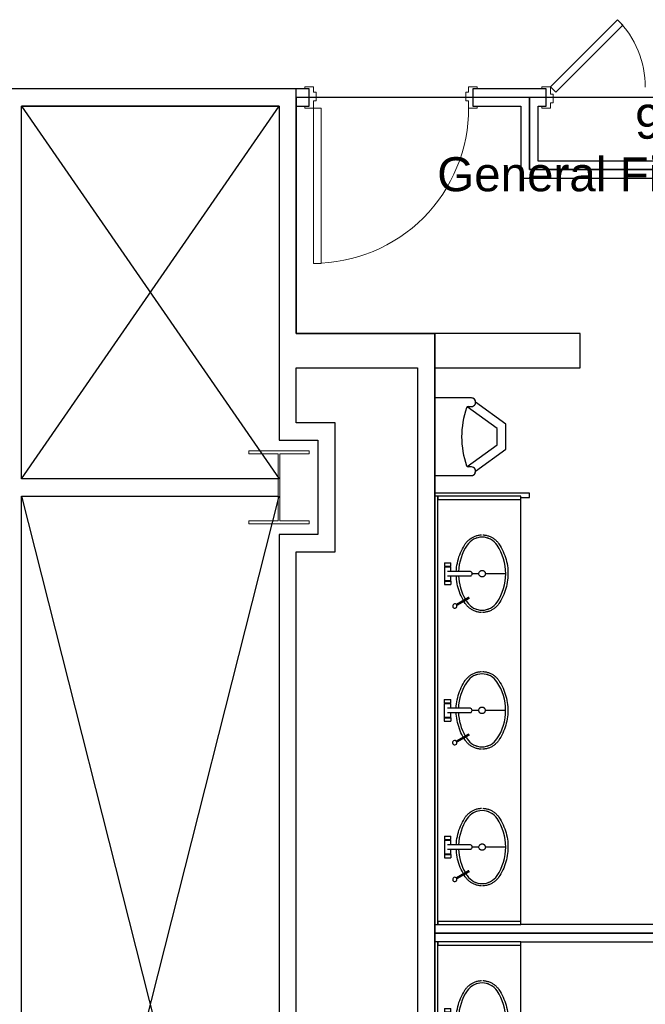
# Model space of a CAD drawing. Header units: inches. Extents: x -1 to 4727, y -3 to 1727.
# Tile 133 of 163: x 3562 to 3707, y 862 to 1091. Entities that reach past the tile are written whole.
import ezdxf

# ---------------------------------------------------------------- set-up
doc = ezdxf.new("R2010")
doc.units = ezdxf.units.IN
doc.header["$LTSCALE"] = 42
doc.header["$MEASUREMENT"] = 0
doc.layers.get('0').update_dxf_attribs({"linetype": 'CONTINUOUS'})
for name, color, linetype in [('A-FLOR-LEVL', 7, 'CONTINUOUS'), ('I-DOOR', 9, 'CONTINUOUS'), ('I-FLOR-TPTN', 8, 'CONTINUOUS'), ('I-WALL', 8, 'CONTINUOUS'), ('P-FIXT', 8, 'CONTINUOUS'), ('Room Names & IDs', 7, 'CONTINUOUS'), ('S-COLS', 7, 'CONTINUOUS'), ('triLabelLayer', 7, 'CONTINUOUS'), ('triMeasuredGrossAreaLayer', 7, 'CONTINUOUS'), ('triSpaceLayer', 7, 'CONTINUOUS')]:
    doc.layers.add(name, color=color, linetype=linetype)
doc.styles.add('PDF Helvetica', font='Helvetica.ttf')
doc.styles.get("Standard").update_dxf_attribs({"font": 'romans.shx'})

# ---------------------------------------------------------------- blocks, each defined once
blk = doc.blocks.new('Urinal - Wall Mounted - 24_ High Mount-398074-FURNITURE PLAN - FLOOR 09 - EAST')
for p, q in [((9, -8.5), (9, 0)), ((-9, 0), (-9, -8.5)), ((-9, 0), (-9, -8.5)), ((9, -8.5), (9, 0)), ((-7, -8.5), (-7, -7.78)), ((-6.94, -7.56), (-1.89, -14.5)), ((1.89, -14.5), (6.94, -7.56)), ((7, -7.78), (7, -8.5)), ((-8, -9.5), (-2.91, -16.5)), ((-8, -9.5), (-2.91, -16.5)), ((2.91, -16.5), (8, -9.5)), ((2.91, -16.5), (8, -9.5)), ((-1.89, -14.5), (1.89, -14.5)), ((-2.91, -16.5), (2.91, -16.5)), ((-2.91, -16.5), (2.91, -16.5))]:
    blk.add_line(p, q)
for centre, radius, start, end in [((0, -26.47), 20.22, 70.5467, 109.4533), ((-8, -8.5), 1, 180, 270), ((-8, -8.5), 1, 180, 0), ((-6.6, -7.78), 0.396, 109.4533, 180), ((6.6, -7.78), 0.396, 0, 70.5467), ((8, -8.5), 1, 180, 0), ((8, -8.5), 1, 270, 0)]:
    blk.add_arc(centre, radius, start, end)
blk = doc.blocks.new('FP_132-FURNITURE PLAN - FLOOR 09 - EAST')
blk.add_line((28.67, -10.86), (27.04, -8.02))
blk = doc.blocks.new('FP_135-FURNITURE PLAN - FLOOR 09 - EAST')
at = {"flags": 128}
for points in [[(34.7, -8.01), (35.19, -8.04), (35.69, -8.09), (36.18, -8.16), (36.67, -8.25), (37.16, -8.36), (37.64, -8.49), (38.12, -8.63), (38.59, -8.8), (39.05, -8.98), (39.51, -9.19), (39.96, -9.41), (40.39, -9.65), (40.82, -9.9), (41.11, -10.09)], [(41.11, -17.91), (40.69, -18.17), (40.26, -18.43), (39.82, -18.66), (39.37, -18.88), (38.92, -19.07), (38.45, -19.25), (37.98, -19.41), (37.5, -19.55), (37.02, -19.68), (36.53, -19.78), (36.04, -19.86), (35.54, -19.93), (35.04, -19.97), (34.55, -20), (34.2, -20)]]:
    blk.add_lwpolyline(points, dxfattribs=at)
blk = doc.blocks.new('FP_136-FURNITURE PLAN - FLOOR 09 - EAST')
at = {"flags": 128}
for points in [[(27.99, -9.66), (28.13, -9.57), (28.57, -9.34), (29.02, -9.12), (29.48, -8.93), (29.95, -8.75), (30.42, -8.59), (30.9, -8.45), (31.38, -8.32), (31.87, -8.22), (32.36, -8.14), (32.85, -8.07), (33.35, -8.03), (33.73, -8.01)], [(27.28, -10.09), (27.7, -9.83), (27.76, -9.79)], [(34.2, -20), (33.7, -19.99), (33.2, -19.96), (32.7, -19.91), (32.21, -19.84), (31.72, -19.75), (31.23, -19.64), (30.75, -19.51), (30.28, -19.37), (29.81, -19.2), (29.34, -19.02), (28.89, -18.81), (28.44, -18.59), (28, -18.35), (27.57, -18.1), (27.28, -17.91)]]:
    blk.add_lwpolyline(points, dxfattribs=at)
blk = doc.blocks.new('FP_137-FURNITURE PLAN - FLOOR 09 - EAST')
at = {"flags": 128}
for points in [[(25.19, -13.87), (25.19, -13.81), (25.21, -13.62), (25.22, -13.44), (25.25, -13.25), (25.28, -13.07), (25.33, -12.88), (25.37, -12.7), (25.43, -12.52), (25.49, -12.35), (25.56, -12.17), (25.64, -12), (25.72, -11.83), (25.81, -11.67), (25.91, -11.51), (26.01, -11.35), (26.12, -11.2), (26.23, -11.05), (26.36, -10.9), (26.48, -10.77), (26.61, -10.63), (26.75, -10.5), (26.89, -10.38), (27.04, -10.27), (27.19, -10.15), (27.28, -10.09)], [(27.28, -17.91), (27.13, -17.8), (26.98, -17.69), (26.83, -17.57), (26.69, -17.44), (26.56, -17.31), (26.43, -17.17), (26.3, -17.03), (26.18, -16.89), (26.07, -16.74), (25.97, -16.58), (25.87, -16.42), (25.77, -16.26), (25.68, -16.1), (25.6, -15.93), (25.53, -15.75), (25.46, -15.58), (25.4, -15.4), (25.35, -15.22), (25.31, -15.04), (25.27, -14.85), (25.24, -14.67), (25.22, -14.48), (25.2, -14.29), (25.19, -14.11)]]:
    blk.add_lwpolyline(points, dxfattribs=at)
blk = doc.blocks.new('FP_142-FURNITURE PLAN - FLOOR 09 - EAST')
at = {"flags": 128}
for points in [[(41.11, -10.09), (41.27, -10.2), (41.42, -10.31), (41.56, -10.43), (41.7, -10.56), (41.84, -10.69), (41.97, -10.83), (42.09, -10.97), (42.21, -11.11), (42.32, -11.26), (42.43, -11.42), (42.53, -11.58), (42.62, -11.74), (42.71, -11.9), (42.79, -12.07), (42.86, -12.25), (42.93, -12.42), (42.99, -12.6), (43.04, -12.78), (43.09, -12.96), (43.13, -13.15), (43.16, -13.33), (43.18, -13.52), (43.2, -13.71), (43.2, -13.89)], [(43.2, -14.13), (43.2, -14.19), (43.19, -14.38), (43.17, -14.56), (43.14, -14.75), (43.11, -14.93), (43.07, -15.12), (43.02, -15.3), (42.97, -15.48), (42.9, -15.65), (42.83, -15.83), (42.76, -16), (42.67, -16.17), (42.58, -16.33), (42.49, -16.49), (42.38, -16.65), (42.28, -16.8), (42.16, -16.95), (42.04, -17.1), (41.91, -17.23), (41.78, -17.37), (41.64, -17.5), (41.5, -17.62), (41.35, -17.73), (41.2, -17.85), (41.11, -17.91)]]:
    blk.add_lwpolyline(points, dxfattribs=at)
blk = doc.blocks.new('FP_147-FURNITURE PLAN - FLOOR 09 - EAST')
blk.add_line((36.7, -5.25), (35.95, -5.25))
blk = doc.blocks.new('FP_148-FURNITURE PLAN - FLOOR 09 - EAST')
blk.add_line((35.95, -6.75), (36.7, -6.75))
blk = doc.blocks.new('FP_151-FURNITURE PLAN - FLOOR 09 - EAST')
blk.add_line((35.82, -5.25), (32.57, -5.25))
blk = doc.blocks.new('FP_152-FURNITURE PLAN - FLOOR 09 - EAST')
for p, q in [((32.57, -6.75), (33.7, -6.75)), ((34.68, -6.75), (35.82, -6.75))]:
    blk.add_line(p, q)
blk = doc.blocks.new('FP_153-FURNITURE PLAN - FLOOR 09 - EAST')
at = {"flags": 128}
blk.add_lwpolyline([(34.7, -11.3), (34.7, -11.22), (34.7, -11.14), (34.7, -11.05), (34.7, -10.96), (34.7, -10.87), (34.7, -10.77), (34.7, -10.68), (34.7, -10.57), (34.7, -10.47), (34.7, -10.37), (34.7, -10.26), (34.7, -10.15), (34.7, -10.04), (34.7, -9.92), (34.7, -9.81), (34.7, -9.69), (34.7, -9.57), (34.7, -9.46), (34.7, -9.34), (34.7, -9.22), (34.7, -9.1), (34.7, -8.98), (34.7, -8.86), (34.7, -8.74), (34.7, -8.62), (34.7, -8.5), (34.7, -8.38), (34.7, -8.27), (34.7, -8.15), (34.7, -8.04), (34.7, -7.92), (34.7, -7.81), (34.7, -7.7), (34.7, -7.6), (34.7, -7.49), (34.7, -7.39), (34.7, -7.29), (34.7, -7.19), (34.7, -7.1), (34.7, -7.01), (34.7, -6.92), (34.7, -6.83), (34.7, -6.75), (34.7, -6.67), (34.7, -6.6), (34.7, -6.53), (34.7, -6.46), (34.7, -6.4), (34.7, -6.34), (34.7, -6.29), (34.7, -6.24), (34.7, -6.2), (34.7, -6.16), (34.7, -6.12), (34.7, -6.09), (34.7, -6.06), (34.7, -6.04), (34.7, -6.02), (34.7, -6.01), (34.7, -6), (34.7, -6)], dxfattribs=at)
blk = doc.blocks.new('FP_154-FURNITURE PLAN - FLOOR 09 - EAST')
at = {"flags": 128}
blk.add_lwpolyline([(33.7, -6), (33.7, -6), (33.7, -6.01), (33.7, -6.02), (33.7, -6.04), (33.7, -6.06), (33.7, -6.09), (33.7, -6.12), (33.7, -6.15), (33.7, -6.19), (33.7, -6.24), (33.7, -6.29), (33.7, -6.34), (33.7, -6.4), (33.7, -6.46), (33.7, -6.52), (33.7, -6.59), (33.7, -6.67), (33.7, -6.74), (33.7, -6.83), (33.7, -6.91), (33.7, -7), (33.7, -7.09), (33.7, -7.18), (33.7, -7.28), (33.7, -7.38), (33.7, -7.48), (33.7, -7.59), (33.7, -7.69), (33.7, -7.8), (33.7, -7.91), (33.7, -8.03), (33.7, -8.14), (33.7, -8.26), (33.7, -8.37), (33.7, -8.49), (33.7, -8.61), (33.7, -8.73), (33.7, -8.85), (33.7, -8.97), (33.7, -9.09), (33.7, -9.21), (33.7, -9.33), (33.7, -9.45), (33.7, -9.56), (33.7, -9.68), (33.7, -9.8), (33.7, -9.91), (33.7, -10.03), (33.7, -10.14), (33.7, -10.25), (33.7, -10.36), (33.7, -10.46), (33.7, -10.57), (33.7, -10.67), (33.7, -10.77), (33.7, -10.86), (33.7, -10.95), (33.7, -11.04), (33.7, -11.13), (33.7, -11.21), (33.7, -11.29), (33.7, -11.3)], dxfattribs=at)
blk = doc.blocks.new('Countertop - Oval Sink - Multiple - 20_ Depth 4 Sink-2046251-FURNITURE PLAN - FLOOR 09 - EAST')
for p, q in [((-31.76, -5.25), (-31.76, -6)), ((-31.01, -5.25), (-31.76, -5.25)), ((-31.76, -6), (-31.76, -6.75)), ((-31.01, -6.75), (-31.76, -6.75)), ((-31.01, -5.25), (-31.01, -6)), ((-30.89, -5.5), (-31.01, -5.5)), ((-31.01, -6), (-31.01, -6.75)), ((-30.89, -6.5), (-31.01, -6.5)), ((-30.89, -6), (-30.89, -5.25)), ((-30.89, -6.75), (-30.89, -6)), ((-27.64, -5.25), (-27.64, -6)), ((-27.64, -5.5), (-27.51, -5.5)), ((-27.64, -6), (-27.64, -6.75)), ((-27.64, -6.5), (-27.51, -6.5)), ((-27.51, -5.25), (-27.51, -6)), ((-27.51, -6), (-27.51, -6.75)), ((-26.76, -5.25), (-26.76, -6)), ((-26.76, -6), (-26.76, -6.75)), ((4.97, -5.25), (4.97, -6)), ((5.72, -5.25), (4.97, -5.25)), ((4.97, -6), (4.97, -6.75)), ((5.72, -6.75), (4.97, -6.75)), ((5.72, -5.25), (5.72, -6)), ((5.84, -5.5), (5.72, -5.5)), ((5.72, -6), (5.72, -6.75)), ((5.84, -6.5), (5.72, -6.5)), ((5.84, -6), (5.84, -5.25)), ((5.84, -6.75), (5.84, -6)), ((9.09, -5.25), (9.09, -6)), ((9.09, -5.5), (9.22, -5.5)), ((9.09, -6), (9.09, -6.75)), ((9.09, -6.5), (9.22, -6.5)), ((9.22, -5.25), (9.22, -6)), ((9.22, -6), (9.22, -6.75)), ((9.97, -5.25), (9.97, -6)), ((9.97, -6), (9.97, -6.75)), ((41.7, -5.25), (41.7, -6)), ((42.45, -5.25), (41.7, -5.25)), ((41.7, -6), (41.7, -6.75)), ((42.45, -6.75), (41.7, -6.75)), ((42.45, -5.25), (42.45, -6)), ((42.57, -5.5), (42.45, -5.5)), ((42.45, -6), (42.45, -6.75)), ((42.57, -6.5), (42.45, -6.5)), ((42.57, -6), (42.57, -5.25)), ((42.57, -6.75), (42.57, -6)), ((45.82, -5.25), (45.82, -6)), ((45.82, -5.5), (45.95, -5.5)), ((45.82, -6), (45.82, -6.75)), ((45.82, -6.5), (45.95, -6.5)), ((45.95, -5.25), (45.95, -6)), ((45.95, -6), (45.95, -6.75)), ((46.7, -5.25), (46.7, -6)), ((46.7, -6), (46.7, -6.75)), ((78.43, -5.25), (78.43, -6)), ((79.18, -5.25), (78.43, -5.25)), ((78.43, -6), (78.43, -6.75)), ((79.18, -6.75), (78.43, -6.75)), ((79.18, -5.25), (79.18, -6)), ((79.3, -5.5), (79.18, -5.5)), ((79.18, -6), (79.18, -6.75)), ((79.3, -6.5), (79.18, -6.5)), ((79.3, -6), (79.3, -5.25)), ((79.3, -6.75), (79.3, -6)), ((82.55, -5.25), (82.55, -6)), ((82.55, -5.5), (82.68, -5.5)), ((82.55, -6), (82.55, -6.75)), ((82.55, -6.5), (82.68, -6.5)), ((82.68, -5.25), (82.68, -6)), ((82.68, -6), (82.68, -6.75)), ((83.43, -5.25), (83.43, -6)), ((83.43, -6), (83.43, -6.75)), ((-29.26, -13.25), (-29.26, -11.67)), ((7.47, -13.25), (7.47, -11.67)), ((44.2, -13.25), (44.2, -11.67)), ((80.93, -13.25), (80.93, -11.67)), ((-29.26, -19.49), (-29.26, -14.75)), ((7.47, -19.49), (7.47, -14.75)), ((44.2, -19.49), (44.2, -14.75)), ((80.93, -19.49), (80.93, -14.75))]:
    blk.add_line(p, q)
for centre, radius, start, end in [((-36.77, -7.67), 0.5, 30, 210), ((-36.77, -7.67), 0.5, 210, 30), ((-29.25, -20.48), 11.97, 92.3378, 119.9222), ((-29.28, -20.48), 11.97, 56.308, 87.6136), ((-0.05, -7.67), 0.5, 30, 210), ((-0.05, -7.67), 0.5, 210, 30), ((7.48, -20.48), 11.97, 92.3378, 119.9222), ((7.45, -20.48), 11.97, 56.308, 87.6136), ((36.68, -7.67), 0.5, 30, 210), ((36.68, -7.67), 0.5, 210, 30), ((44.21, -20.48), 11.97, 92.3378, 119.9222), ((44.18, -20.48), 11.97, 56.308, 87.6136), ((73.41, -7.67), 0.5, 30, 210), ((73.41, -7.67), 0.5, 210, 30), ((80.94, -20.48), 11.97, 92.3378, 119.9222), ((80.91, -20.48), 11.97, 56.308, 87.6136), ((-33.57, -13.99), 4.16, 123.692, 180.1782), ((-33.57, -13.99), 4.16, 140.657, 145.6412), ((-29.25, -20.48), 11.97, 121.1778, 123.692), ((-24.95, -13.99), 4.16, 359.8218, 56.308), ((-24.95, -13.99), 4.16, 34.3588, 39.343), ((3.15, -13.99), 4.16, 123.692, 180.1782), ((3.15, -13.99), 4.16, 140.657, 145.6412), ((7.48, -20.48), 11.97, 121.1778, 123.692), ((11.78, -13.99), 4.16, 359.8218, 56.308), ((11.78, -13.99), 4.16, 34.3588, 39.343), ((39.88, -13.99), 4.16, 123.692, 180.1782), ((39.88, -13.99), 4.16, 140.657, 145.6412), ((44.21, -20.48), 11.97, 121.1778, 123.692), ((48.51, -13.99), 4.16, 359.8218, 56.308), ((48.51, -13.99), 4.16, 34.3588, 39.343), ((76.61, -13.99), 4.16, 123.692, 180.1782), ((76.61, -13.99), 4.16, 140.657, 145.6412), ((80.94, -20.48), 11.97, 121.1778, 123.692), ((85.24, -13.99), 4.16, 359.8218, 56.308), ((85.24, -13.99), 4.16, 34.3588, 39.343), ((-33.57, -13.99), 4.16, 158.2291, 163.2132), ((-24.95, -13.99), 4.16, 16.7868, 21.7709), ((3.15, -13.99), 4.16, 158.2291, 163.2132), ((11.78, -13.99), 4.16, 16.7868, 21.7709), ((39.88, -13.99), 4.16, 158.2291, 163.2132), ((48.51, -13.99), 4.16, 16.7868, 21.7709), ((76.61, -13.99), 4.16, 158.2291, 163.2132), ((85.24, -13.99), 4.16, 16.7868, 21.7709), ((-33.57, -14.01), 4.16, 179.8218, 236.308), ((-33.57, -14.01), 4.16, 196.7868, 201.7709), ((-24.95, -14.01), 4.16, 303.692, 0.1782), ((-24.95, -14.01), 4.16, 338.2291, 343.2132), ((3.15, -14.01), 4.16, 179.8218, 236.308), ((3.15, -14.01), 4.16, 196.7868, 201.7709), ((11.78, -14.01), 4.16, 303.692, 0.1782), ((11.78, -14.01), 4.16, 338.2291, 343.2132), ((39.88, -14.01), 4.16, 179.8218, 236.308), ((39.88, -14.01), 4.16, 196.7868, 201.7709), ((48.51, -14.01), 4.16, 303.692, 0.1782), ((48.51, -14.01), 4.16, 338.2291, 343.2132), ((76.61, -14.01), 4.16, 179.8218, 236.308), ((76.61, -14.01), 4.16, 196.7868, 201.7709), ((85.24, -14.01), 4.16, 303.692, 0.1782), ((85.24, -14.01), 4.16, 338.2291, 343.2132), ((-33.57, -14.01), 4.16, 214.3588, 219.0382), ((-29.25, -7.52), 11.97, 236.308, 269.9186), ((-29.28, -7.52), 11.97, 270.0814, 303.692), ((-24.95, -14.01), 4.16, 320.9618, 325.6412), ((3.15, -14.01), 4.16, 214.3588, 219.0382), ((7.48, -7.52), 11.97, 236.308, 269.9186), ((7.45, -7.52), 11.97, 270.0814, 303.692), ((11.78, -14.01), 4.16, 320.9618, 325.6412), ((39.88, -14.01), 4.16, 214.3588, 219.0382), ((44.21, -7.52), 11.97, 236.308, 269.9186), ((44.18, -7.52), 11.97, 270.0814, 303.692), ((48.51, -14.01), 4.16, 320.9618, 325.6412), ((76.61, -14.01), 4.16, 214.3588, 219.0382), ((80.94, -7.52), 11.97, 236.308, 269.9186), ((80.91, -7.52), 11.97, 270.0814, 303.692), ((85.24, -14.01), 4.16, 320.9618, 325.6412)]:
    blk.add_arc(centre, radius, start, end)
for centre, major_axis, ratio, start_param, end_param in [((-34.9, -10.92), (0.113, 0.065), 0.258819, 1.570796, 4.712389), ((-34.9, -10.92), (0.113, 0.065), 0.258819, 4.712389, 7.853982), ((-29.26, -11.3), (0.5, 0), 0.766044, 3.141593, 4.712389), ((-29.26, -11.3), (-0.5, 0), 0.766044, 1.570796, 3.141593), ((1.83, -10.92), (0.113, 0.065), 0.258819, 1.570796, 4.712389), ((1.83, -10.92), (0.113, 0.065), 0.258819, 4.712389, 7.853982), ((7.47, -11.3), (0.5, 0), 0.766044, 3.141593, 4.712389), ((7.47, -11.3), (-0.5, 0), 0.766044, 1.570796, 3.141593), ((38.56, -10.92), (0.113, 0.065), 0.258819, 1.570796, 4.712389), ((38.56, -10.92), (0.113, 0.065), 0.258819, 4.712389, 7.853982), ((44.2, -11.3), (0.5, 0), 0.766044, 3.141593, 4.712389), ((44.2, -11.3), (-0.5, 0), 0.766044, 1.570796, 3.141593), ((75.29, -10.92), (0.113, 0.065), 0.258819, 1.570796, 4.712389), ((75.29, -10.92), (0.113, 0.065), 0.258819, 4.712389, 7.853982), ((80.93, -11.3), (0.5, 0), 0.766044, 3.141593, 4.712389), ((80.93, -11.3), (-0.5, 0), 0.766044, 1.570796, 3.141593)]:
    blk.add_ellipse(centre, major_axis=major_axis, ratio=ratio, start_param=start_param, end_param=end_param)
for points, knots in [([(-30.01, -14), (-30.01, -13.94), (-30, -13.83), (-29.94, -13.67), (-29.85, -13.53), (-29.73, -13.41), (-29.54, -13.29), (-29.37, -13.25), (-29.26, -13.25)], [-1, -1, -1, -1, -0.857143, -0.714286, -0.571429, -0.428571, -0.285714, 0, 0, 0, 0]), ([(-29.26, -13.25), (-29.15, -13.25), (-28.98, -13.29), (-28.79, -13.41), (-28.67, -13.53), (-28.58, -13.67), (-28.52, -13.83), (-28.51, -13.94), (-28.51, -14)], [-1, -1, -1, -1, -0.714286, -0.571429, -0.428571, -0.285714, -0.142857, 0, 0, 0, 0]), ([(6.72, -14), (6.72, -13.94), (6.73, -13.83), (6.79, -13.67), (6.88, -13.53), (7, -13.41), (7.19, -13.29), (7.35, -13.25), (7.47, -13.25)], [-1, -1, -1, -1, -0.857143, -0.714286, -0.571429, -0.428571, -0.285714, 0, 0, 0, 0]), ([(7.47, -13.25), (7.58, -13.25), (7.75, -13.29), (7.94, -13.41), (8.06, -13.53), (8.15, -13.67), (8.2, -13.83), (8.22, -13.94), (8.22, -14)], [-1, -1, -1, -1, -0.714286, -0.571429, -0.428571, -0.285714, -0.142857, 0, 0, 0, 0]), ([(43.45, -14), (43.45, -13.94), (43.46, -13.83), (43.51, -13.67), (43.6, -13.53), (43.72, -13.41), (43.92, -13.29), (44.08, -13.25), (44.2, -13.25)], [-1, -1, -1, -1, -0.857143, -0.714286, -0.571429, -0.428571, -0.285714, 0, 0, 0, 0]), ([(44.2, -13.25), (44.31, -13.25), (44.48, -13.29), (44.67, -13.41), (44.79, -13.53), (44.88, -13.67), (44.93, -13.83), (44.95, -13.94), (44.95, -14)], [-1, -1, -1, -1, -0.714286, -0.571429, -0.428571, -0.285714, -0.142857, 0, 0, 0, 0]), ([(80.18, -14), (80.18, -13.94), (80.19, -13.83), (80.24, -13.67), (80.33, -13.53), (80.45, -13.41), (80.64, -13.29), (80.81, -13.25), (80.93, -13.25)], [-1, -1, -1, -1, -0.857143, -0.714286, -0.571429, -0.428571, -0.285714, 0, 0, 0, 0]), ([(80.93, -13.25), (81.04, -13.25), (81.21, -13.29), (81.4, -13.41), (81.52, -13.53), (81.61, -13.67), (81.66, -13.83), (81.68, -13.94), (81.68, -14)], [-1, -1, -1, -1, -0.714286, -0.571429, -0.428571, -0.285714, -0.142857, 0, 0, 0, 0]), ([(-29.26, -14.75), (-29.37, -14.75), (-29.54, -14.71), (-29.73, -14.59), (-29.85, -14.47), (-29.94, -14.33), (-30, -14.17), (-30.01, -14.06), (-30.01, -14)], [-1, -1, -1, -1, -0.714286, -0.571429, -0.428571, -0.285714, -0.142857, 0, 0, 0, 0]), ([(-28.51, -14), (-28.51, -14.06), (-28.52, -14.17), (-28.58, -14.33), (-28.67, -14.47), (-28.79, -14.59), (-28.98, -14.71), (-29.15, -14.75), (-29.26, -14.75)], [-1, -1, -1, -1, -0.857143, -0.714286, -0.571429, -0.428571, -0.285714, 0, 0, 0, 0]), ([(7.47, -14.75), (7.35, -14.75), (7.19, -14.71), (7, -14.59), (6.88, -14.47), (6.79, -14.33), (6.73, -14.17), (6.72, -14.06), (6.72, -14)], [-1, -1, -1, -1, -0.714286, -0.571429, -0.428571, -0.285714, -0.142857, 0, 0, 0, 0]), ([(8.22, -14), (8.22, -14.06), (8.2, -14.17), (8.15, -14.33), (8.06, -14.47), (7.94, -14.59), (7.75, -14.71), (7.58, -14.75), (7.47, -14.75)], [-1, -1, -1, -1, -0.857143, -0.714286, -0.571429, -0.428571, -0.285714, 0, 0, 0, 0]), ([(44.2, -14.75), (44.08, -14.75), (43.92, -14.71), (43.72, -14.59), (43.6, -14.47), (43.51, -14.33), (43.46, -14.17), (43.45, -14.06), (43.45, -14)], [-1, -1, -1, -1, -0.714286, -0.571429, -0.428571, -0.285714, -0.142857, 0, 0, 0, 0]), ([(44.95, -14), (44.95, -14.06), (44.93, -14.17), (44.88, -14.33), (44.79, -14.47), (44.67, -14.59), (44.48, -14.71), (44.31, -14.75), (44.2, -14.75)], [-1, -1, -1, -1, -0.857143, -0.714286, -0.571429, -0.428571, -0.285714, 0, 0, 0, 0]), ([(80.93, -14.75), (80.81, -14.75), (80.64, -14.71), (80.45, -14.59), (80.33, -14.47), (80.24, -14.33), (80.19, -14.17), (80.18, -14.06), (80.18, -14)], [-1, -1, -1, -1, -0.714286, -0.571429, -0.428571, -0.285714, -0.142857, 0, 0, 0, 0]), ([(81.68, -14), (81.68, -14.06), (81.66, -14.17), (81.61, -14.33), (81.52, -14.47), (81.4, -14.59), (81.21, -14.71), (81.04, -14.75), (80.93, -14.75)], [-1, -1, -1, -1, -0.857143, -0.714286, -0.571429, -0.428571, -0.285714, 0, 0, 0, 0])]:
    blk.add_open_spline(points, degree=3, knots=knots)
at = {"layer": 'I-FLOR-TPTN'}
for p, q in [((-47.26, -3), (-47.26, -3.75)), ((98.93, -3), (-47.26, -3)), ((-47.26, -3.75), (98.93, -3.75)), ((-46.51, -3.75), (-47.26, -3.75)), ((-47.26, -3.75), (-47.26, -23)), ((-46.51, -23), (-46.51, -3.75)), ((98.18, -3.75), (98.18, -23)), ((98.93, -3.75), (98.18, -3.75)), ((98.93, -3.75), (98.93, -3)), ((98.93, -23), (98.93, -3.75)), ((-47.26, -23), (-46.51, -23)), ((-46.51, -23), (98.18, -23)), ((98.18, -23), (98.93, -23))]:
    blk.add_line(p, q, dxfattribs=at)
for name, p in [('FP_151-FURNITURE PLAN - FLOOR 09 - EAST', (-63.46, 0)), ('FP_152-FURNITURE PLAN - FLOOR 09 - EAST', (-63.46, 0)), ('FP_154-FURNITURE PLAN - FLOOR 09 - EAST', (-63.46, 0)), ('FP_153-FURNITURE PLAN - FLOOR 09 - EAST', (-63.46, 0)), ('FP_147-FURNITURE PLAN - FLOOR 09 - EAST', (-63.46, 0)), ('FP_148-FURNITURE PLAN - FLOOR 09 - EAST', (-63.46, 0)), ('FP_151-FURNITURE PLAN - FLOOR 09 - EAST', (-26.73, 0)), ('FP_152-FURNITURE PLAN - FLOOR 09 - EAST', (-26.73, 0)), ('FP_154-FURNITURE PLAN - FLOOR 09 - EAST', (-26.73, 0)), ('FP_153-FURNITURE PLAN - FLOOR 09 - EAST', (-26.73, 0)), ('FP_147-FURNITURE PLAN - FLOOR 09 - EAST', (-26.73, 0)), ('FP_148-FURNITURE PLAN - FLOOR 09 - EAST', (-26.73, 0)), ('FP_151-FURNITURE PLAN - FLOOR 09 - EAST', (10, 0)), ('FP_152-FURNITURE PLAN - FLOOR 09 - EAST', (10, 0)), ('FP_154-FURNITURE PLAN - FLOOR 09 - EAST', (10, 0)), ('FP_153-FURNITURE PLAN - FLOOR 09 - EAST', (10, 0)), ('FP_147-FURNITURE PLAN - FLOOR 09 - EAST', (10, 0)), ('FP_148-FURNITURE PLAN - FLOOR 09 - EAST', (10, 0)), ('FP_151-FURNITURE PLAN - FLOOR 09 - EAST', (46.73, 0)), ('FP_152-FURNITURE PLAN - FLOOR 09 - EAST', (46.73, 0)), ('FP_154-FURNITURE PLAN - FLOOR 09 - EAST', (46.73, 0)), ('FP_153-FURNITURE PLAN - FLOOR 09 - EAST', (46.73, 0)), ('FP_147-FURNITURE PLAN - FLOOR 09 - EAST', (46.73, 0)), ('FP_148-FURNITURE PLAN - FLOOR 09 - EAST', (46.73, 0)), ('FP_132-FURNITURE PLAN - FLOOR 09 - EAST', (-63.69, -0.13)), ('FP_132-FURNITURE PLAN - FLOOR 09 - EAST', (-63.46, 0)), ('FP_136-FURNITURE PLAN - FLOOR 09 - EAST', (-63.46, 0)), ('FP_135-FURNITURE PLAN - FLOOR 09 - EAST', (-63.46, 0)), ('FP_132-FURNITURE PLAN - FLOOR 09 - EAST', (-26.96, -0.13)), ('FP_132-FURNITURE PLAN - FLOOR 09 - EAST', (-26.73, 0)), ('FP_136-FURNITURE PLAN - FLOOR 09 - EAST', (-26.73, 0)), ('FP_135-FURNITURE PLAN - FLOOR 09 - EAST', (-26.73, 0)), ('FP_132-FURNITURE PLAN - FLOOR 09 - EAST', (9.77, -0.13)), ('FP_132-FURNITURE PLAN - FLOOR 09 - EAST', (10, 0)), ('FP_136-FURNITURE PLAN - FLOOR 09 - EAST', (10, 0)), ('FP_135-FURNITURE PLAN - FLOOR 09 - EAST', (10, 0)), ('FP_132-FURNITURE PLAN - FLOOR 09 - EAST', (46.5, -0.13)), ('FP_132-FURNITURE PLAN - FLOOR 09 - EAST', (46.73, 0)), ('FP_136-FURNITURE PLAN - FLOOR 09 - EAST', (46.73, 0)), ('FP_135-FURNITURE PLAN - FLOOR 09 - EAST', (46.73, 0)), ('FP_137-FURNITURE PLAN - FLOOR 09 - EAST', (-63.46, 0)), ('FP_142-FURNITURE PLAN - FLOOR 09 - EAST', (-63.46, 0)), ('FP_137-FURNITURE PLAN - FLOOR 09 - EAST', (-26.73, 0)), ('FP_142-FURNITURE PLAN - FLOOR 09 - EAST', (-26.73, 0)), ('FP_137-FURNITURE PLAN - FLOOR 09 - EAST', (10, 0)), ('FP_142-FURNITURE PLAN - FLOOR 09 - EAST', (10, 0)), ('FP_137-FURNITURE PLAN - FLOOR 09 - EAST', (46.73, 0)), ('FP_142-FURNITURE PLAN - FLOOR 09 - EAST', (46.73, 0))]:
    blk.add_blockref(name, p)
blk = doc.blocks.new('Countertop - Oval Sink - Multiple - 20_ Depth 3 Sink-2047953-FURNITURE PLAN - FLOOR 09 - EAST')
for p, q in [((-31.76, -5.25), (-31.76, -6)), ((-31.01, -5.25), (-31.76, -5.25)), ((-31.76, -6), (-31.76, -6.75)), ((-31.01, -6.75), (-31.76, -6.75)), ((-31.01, -5.25), (-31.01, -6)), ((-30.89, -5.5), (-31.01, -5.5)), ((-31.01, -6), (-31.01, -6.75)), ((-30.89, -6.5), (-31.01, -6.5)), ((-30.89, -6), (-30.89, -5.25)), ((-30.89, -6.75), (-30.89, -6)), ((-27.64, -5.25), (-27.64, -6)), ((-27.64, -5.5), (-27.51, -5.5)), ((-27.64, -6), (-27.64, -6.75)), ((-27.64, -6.5), (-27.51, -6.5)), ((-27.51, -5.25), (-27.51, -6)), ((-27.51, -6), (-27.51, -6.75)), ((-26.76, -5.25), (-26.76, -6)), ((-26.76, -6), (-26.76, -6.75)), ((-0.03, -5.22), (-0.03, -5.97)), ((0.72, -5.22), (-0.03, -5.22)), ((-0.03, -5.97), (-0.03, -6.72)), ((0.72, -6.72), (-0.03, -6.72)), ((0.72, -5.22), (0.72, -5.97)), ((0.84, -5.47), (0.72, -5.47)), ((0.72, -5.97), (0.72, -6.72)), ((0.84, -6.47), (0.72, -6.47)), ((0.84, -5.97), (0.84, -5.22)), ((0.84, -6.72), (0.84, -5.97)), ((4.09, -5.22), (4.09, -5.97)), ((4.09, -5.47), (4.22, -5.47)), ((4.09, -5.97), (4.09, -6.72)), ((4.09, -6.47), (4.22, -6.47)), ((4.22, -5.22), (4.22, -5.97)), ((4.22, -5.97), (4.22, -6.72)), ((4.97, -5.22), (4.97, -5.97)), ((4.97, -5.97), (4.97, -6.72)), ((31.7, -5.25), (31.7, -6)), ((32.45, -5.25), (31.7, -5.25)), ((31.7, -6), (31.7, -6.75)), ((32.45, -6.75), (31.7, -6.75)), ((32.45, -5.25), (32.45, -6)), ((32.57, -5.5), (32.45, -5.5)), ((32.45, -6), (32.45, -6.75)), ((32.57, -6.5), (32.45, -6.5)), ((32.57, -6), (32.57, -5.25)), ((32.57, -6.75), (32.57, -6)), ((35.82, -5.25), (35.82, -6)), ((35.82, -5.5), (35.95, -5.5)), ((35.82, -6), (35.82, -6.75)), ((35.82, -6.5), (35.95, -6.5)), ((35.95, -5.25), (35.95, -6)), ((35.95, -6), (35.95, -6.75)), ((36.7, -5.25), (36.7, -6)), ((36.7, -6), (36.7, -6.75)), ((-29.26, -13.25), (-29.26, -11.67)), ((2.47, -13.22), (2.47, -11.64)), ((34.2, -13.25), (34.2, -11.67)), ((-29.26, -19.49), (-29.26, -14.75)), ((2.47, -19.46), (2.47, -14.72)), ((34.2, -19.49), (34.2, -14.75))]:
    blk.add_line(p, q)
for centre, radius, start, end in [((-36.77, -7.67), 0.5, 30, 210), ((-36.77, -7.67), 0.5, 210, 30), ((-29.25, -20.48), 11.97, 92.3378, 119.9222), ((-29.28, -20.48), 11.97, 56.308, 87.6136), ((-5.04, -7.64), 0.5, 30, 210), ((-5.04, -7.64), 0.5, 210, 30), ((2.48, -20.45), 11.97, 92.3378, 119.9222), ((2.45, -20.45), 11.97, 56.308, 87.6136), ((26.69, -7.67), 0.5, 30, 210), ((26.69, -7.67), 0.5, 210, 30), ((34.21, -20.48), 11.97, 92.3378, 119.9222), ((34.18, -20.48), 11.97, 56.308, 87.6136), ((-33.57, -13.99), 4.16, 123.692, 180.1782), ((-33.57, -13.99), 4.16, 140.657, 145.6412), ((-29.25, -20.48), 11.97, 121.1778, 123.692), ((-24.95, -13.99), 4.16, 359.8218, 56.308), ((-24.95, -13.99), 4.16, 34.3588, 39.343), ((-1.84, -13.96), 4.16, 123.692, 180.1782), ((-1.84, -13.96), 4.16, 140.657, 145.6412), ((2.48, -20.45), 11.97, 121.1778, 123.692), ((6.78, -13.96), 4.16, 359.8218, 56.308), ((6.78, -13.96), 4.16, 34.3588, 39.343), ((29.89, -13.99), 4.16, 123.692, 180.1782), ((29.89, -13.99), 4.16, 140.657, 145.6412), ((34.21, -20.48), 11.97, 121.1778, 123.692), ((38.51, -13.99), 4.16, 359.8218, 56.308), ((38.51, -13.99), 4.16, 34.3588, 39.343), ((-33.57, -13.99), 4.16, 158.2291, 163.2132), ((-24.95, -13.99), 4.16, 16.7868, 21.7709), ((-1.84, -13.96), 4.16, 158.2291, 163.2132), ((6.78, -13.96), 4.16, 16.7868, 21.7709), ((29.89, -13.99), 4.16, 158.2291, 163.2132), ((38.51, -13.99), 4.16, 16.7868, 21.7709), ((-33.57, -14.01), 4.16, 179.8218, 236.308), ((-33.57, -14.01), 4.16, 196.7868, 201.7709), ((-24.95, -14.01), 4.16, 303.692, 0.1782), ((-24.95, -14.01), 4.16, 338.2291, 343.2132), ((-1.84, -13.98), 4.16, 179.8218, 236.308), ((-1.84, -13.98), 4.16, 196.7868, 201.7709), ((6.78, -13.98), 4.16, 303.692, 0.1782), ((6.78, -13.98), 4.16, 338.2291, 343.2132), ((29.89, -14.01), 4.16, 179.8218, 236.308), ((29.89, -14.01), 4.16, 196.7868, 201.7709), ((38.51, -14.01), 4.16, 303.692, 0.1782), ((38.51, -14.01), 4.16, 338.2291, 343.2132), ((-33.57, -14.01), 4.16, 214.3588, 219.0382), ((-29.25, -7.52), 11.97, 236.308, 269.9186), ((-29.28, -7.52), 11.97, 270.0814, 303.692), ((-24.95, -14.01), 4.16, 320.9618, 325.6412), ((-1.84, -13.98), 4.16, 214.3588, 219.0382), ((2.48, -7.49), 11.97, 236.308, 269.9186), ((2.45, -7.49), 11.97, 270.0814, 303.692), ((6.78, -13.98), 4.16, 320.9618, 325.6412), ((29.89, -14.01), 4.16, 214.3588, 219.0382), ((34.21, -7.52), 11.97, 236.308, 269.9186), ((34.18, -7.52), 11.97, 270.0814, 303.692), ((38.51, -14.01), 4.16, 320.9618, 325.6412)]:
    blk.add_arc(centre, radius, start, end)
for centre, major_axis, ratio, start_param, end_param in [((-34.9, -10.92), (0.113, 0.065), 0.258819, 1.570796, 4.712389), ((-34.9, -10.92), (0.113, 0.065), 0.258819, 4.712389, 7.853982), ((-29.26, -11.3), (0.5, 0), 0.766044, 3.141593, 4.712389), ((-29.26, -11.3), (-0.5, 0), 0.766044, 1.570796, 3.141593), ((-3.17, -10.89), (0.113, 0.065), 0.258819, 1.570796, 4.712389), ((-3.17, -10.89), (0.113, 0.065), 0.258819, 4.712389, 7.853982), ((2.47, -11.27), (0.5, 0), 0.766044, 3.141593, 4.712389), ((2.47, -11.27), (-0.5, 0), 0.766044, 1.570796, 3.141593), ((28.56, -10.92), (0.113, 0.065), 0.258819, 1.570796, 4.712389), ((28.56, -10.92), (0.113, 0.065), 0.258819, 4.712389, 7.853982), ((34.2, -11.3), (0.5, 0), 0.766044, 3.141593, 4.712389), ((34.2, -11.3), (-0.5, 0), 0.766044, 1.570796, 3.141593)]:
    blk.add_ellipse(centre, major_axis=major_axis, ratio=ratio, start_param=start_param, end_param=end_param)
for points, knots in [([(-30.01, -14), (-30.01, -13.94), (-30, -13.83), (-29.94, -13.67), (-29.85, -13.53), (-29.73, -13.41), (-29.54, -13.29), (-29.37, -13.25), (-29.26, -13.25)], [-1, -1, -1, -1, -0.857143, -0.714286, -0.571429, -0.428571, -0.285714, 0, 0, 0, 0]), ([(-29.26, -13.25), (-29.15, -13.25), (-28.98, -13.29), (-28.79, -13.41), (-28.67, -13.53), (-28.58, -13.67), (-28.52, -13.83), (-28.51, -13.94), (-28.51, -14)], [-1, -1, -1, -1, -0.714286, -0.571429, -0.428571, -0.285714, -0.142857, 0, 0, 0, 0]), ([(1.72, -13.97), (1.72, -13.91), (1.73, -13.8), (1.79, -13.64), (1.88, -13.5), (2, -13.38), (2.19, -13.26), (2.36, -13.22), (2.47, -13.22)], [-1, -1, -1, -1, -0.857143, -0.714286, -0.571429, -0.428571, -0.285714, 0, 0, 0, 0]), ([(2.47, -13.22), (2.58, -13.22), (2.75, -13.26), (2.94, -13.38), (3.06, -13.5), (3.15, -13.64), (3.21, -13.8), (3.22, -13.91), (3.22, -13.97)], [-1, -1, -1, -1, -0.714286, -0.571429, -0.428571, -0.285714, -0.142857, 0, 0, 0, 0]), ([(33.45, -14), (33.45, -13.94), (33.46, -13.83), (33.52, -13.67), (33.61, -13.53), (33.73, -13.41), (33.92, -13.29), (34.09, -13.25), (34.2, -13.25)], [-1, -1, -1, -1, -0.857143, -0.714286, -0.571429, -0.428571, -0.285714, 0, 0, 0, 0]), ([(34.2, -13.25), (34.31, -13.25), (34.48, -13.29), (34.67, -13.41), (34.79, -13.53), (34.88, -13.67), (34.94, -13.83), (34.95, -13.94), (34.95, -14)], [-1, -1, -1, -1, -0.714286, -0.571429, -0.428571, -0.285714, -0.142857, 0, 0, 0, 0]), ([(-29.26, -14.75), (-29.37, -14.75), (-29.54, -14.71), (-29.73, -14.59), (-29.85, -14.47), (-29.94, -14.33), (-30, -14.17), (-30.01, -14.06), (-30.01, -14)], [-1, -1, -1, -1, -0.714286, -0.571429, -0.428571, -0.285714, -0.142857, 0, 0, 0, 0]), ([(-28.51, -14), (-28.51, -14.06), (-28.52, -14.17), (-28.58, -14.33), (-28.67, -14.47), (-28.79, -14.59), (-28.98, -14.71), (-29.15, -14.75), (-29.26, -14.75)], [-1, -1, -1, -1, -0.857143, -0.714286, -0.571429, -0.428571, -0.285714, 0, 0, 0, 0]), ([(2.47, -14.72), (2.36, -14.72), (2.19, -14.68), (2, -14.56), (1.88, -14.44), (1.79, -14.3), (1.73, -14.14), (1.72, -14.03), (1.72, -13.97)], [-1, -1, -1, -1, -0.714286, -0.571429, -0.428571, -0.285714, -0.142857, 0, 0, 0, 0]), ([(3.22, -13.97), (3.22, -14.03), (3.21, -14.14), (3.15, -14.3), (3.06, -14.44), (2.94, -14.56), (2.75, -14.68), (2.58, -14.72), (2.47, -14.72)], [-1, -1, -1, -1, -0.857143, -0.714286, -0.571429, -0.428571, -0.285714, 0, 0, 0, 0]), ([(34.2, -14.75), (34.09, -14.75), (33.92, -14.71), (33.73, -14.59), (33.61, -14.47), (33.52, -14.33), (33.46, -14.17), (33.45, -14.06), (33.45, -14)], [-1, -1, -1, -1, -0.714286, -0.571429, -0.428571, -0.285714, -0.142857, 0, 0, 0, 0]), ([(34.95, -14), (34.95, -14.06), (34.94, -14.17), (34.88, -14.33), (34.79, -14.47), (34.67, -14.59), (34.48, -14.71), (34.31, -14.75), (34.2, -14.75)], [-1, -1, -1, -1, -0.857143, -0.714286, -0.571429, -0.428571, -0.285714, 0, 0, 0, 0])]:
    blk.add_open_spline(points, degree=3, knots=knots)
at = {"layer": 'I-FLOR-TPTN'}
for p, q in [((-47.26, -3), (-47.26, -3.75)), ((52.2, -3), (-47.26, -3)), ((-47.26, -3.75), (52.2, -3.75)), ((-46.51, -3.75), (-47.26, -3.75)), ((-47.26, -3.75), (-47.26, -23)), ((-46.51, -23), (-46.51, -3.75)), ((51.45, -3.75), (51.45, -23)), ((52.2, -3.75), (51.45, -3.75)), ((52.2, -3.75), (52.2, -3)), ((52.2, -23), (52.2, -3.75)), ((-47.26, -23), (-46.51, -23)), ((-46.51, -23), (51.45, -23)), ((51.45, -23), (52.2, -23))]:
    blk.add_line(p, q, dxfattribs=at)
for name, p in [('FP_151-FURNITURE PLAN - FLOOR 09 - EAST', (-63.46, 0)), ('FP_152-FURNITURE PLAN - FLOOR 09 - EAST', (-63.46, 0)), ('FP_154-FURNITURE PLAN - FLOOR 09 - EAST', (-63.46, 0)), ('FP_153-FURNITURE PLAN - FLOOR 09 - EAST', (-63.46, 0)), ('FP_147-FURNITURE PLAN - FLOOR 09 - EAST', (-63.46, 0)), ('FP_148-FURNITURE PLAN - FLOOR 09 - EAST', (-63.46, 0)), ('FP_151-FURNITURE PLAN - FLOOR 09 - EAST', (-31.73, 0.03)), ('FP_152-FURNITURE PLAN - FLOOR 09 - EAST', (-31.73, 0.03)), ('FP_154-FURNITURE PLAN - FLOOR 09 - EAST', (-31.73, 0.03)), ('FP_153-FURNITURE PLAN - FLOOR 09 - EAST', (-31.73, 0.03)), ('FP_147-FURNITURE PLAN - FLOOR 09 - EAST', (-31.73, 0.03)), ('FP_148-FURNITURE PLAN - FLOOR 09 - EAST', (-31.73, 0.03)), ('FP_151-FURNITURE PLAN - FLOOR 09 - EAST', (0, 0)), ('FP_152-FURNITURE PLAN - FLOOR 09 - EAST', (0, 0)), ('FP_154-FURNITURE PLAN - FLOOR 09 - EAST', (0, 0)), ('FP_153-FURNITURE PLAN - FLOOR 09 - EAST', (0, 0)), ('FP_147-FURNITURE PLAN - FLOOR 09 - EAST', (0, 0)), ('FP_148-FURNITURE PLAN - FLOOR 09 - EAST', (0, 0)), ('FP_132-FURNITURE PLAN - FLOOR 09 - EAST', (-63.69, -0.13)), ('FP_132-FURNITURE PLAN - FLOOR 09 - EAST', (-63.46, 0)), ('FP_136-FURNITURE PLAN - FLOOR 09 - EAST', (-63.46, 0)), ('FP_135-FURNITURE PLAN - FLOOR 09 - EAST', (-63.46, 0)), ('FP_132-FURNITURE PLAN - FLOOR 09 - EAST', (-31.96, -0.1)), ('FP_132-FURNITURE PLAN - FLOOR 09 - EAST', (-31.73, 0.03)), ('FP_136-FURNITURE PLAN - FLOOR 09 - EAST', (-31.73, 0.03)), ('FP_135-FURNITURE PLAN - FLOOR 09 - EAST', (-31.73, 0.03)), ('FP_132-FURNITURE PLAN - FLOOR 09 - EAST', (-0.23, -0.13)), ('FP_132-FURNITURE PLAN - FLOOR 09 - EAST', (0, 0)), ('FP_136-FURNITURE PLAN - FLOOR 09 - EAST', (0, 0)), ('FP_135-FURNITURE PLAN - FLOOR 09 - EAST', (0, 0)), ('FP_137-FURNITURE PLAN - FLOOR 09 - EAST', (-63.46, 0)), ('FP_142-FURNITURE PLAN - FLOOR 09 - EAST', (-63.46, 0)), ('FP_137-FURNITURE PLAN - FLOOR 09 - EAST', (-31.73, 0.03)), ('FP_142-FURNITURE PLAN - FLOOR 09 - EAST', (-31.73, 0.03)), ('FP_137-FURNITURE PLAN - FLOOR 09 - EAST', (0, 0)), ('FP_142-FURNITURE PLAN - FLOOR 09 - EAST', (0, 0))]:
    blk.add_blockref(name, p)
blk = doc.blocks.new('W-Wide Flange-Column - W14X100-2731370-FURNITURE PLAN - FLOOR 09 - EAST')
at = {"lineweight": 18}
for p, q in [((7, 8.5), (-7, 8.5)), ((-7, 8.5), (-7, 7.79)), ((-7, 7.79), (-0.22, 7.79)), ((-0.22, 7.79), (-0.22, -7.79)), ((0.22, -7.79), (0.22, 7.79)), ((0.22, 7.79), (7, 7.79)), ((7, 7.79), (7, 8.5)), ((-0.22, -7.79), (-7, -7.79)), ((-7, -7.79), (-7, -8.5)), ((-7, -8.5), (7, -8.5)), ((7, -7.79), (0.22, -7.79)), ((7, -8.5), (7, -7.79))]:
    blk.add_line(p, q, dxfattribs=at)
blk = doc.blocks.new('columns')
at = {"layer": 'S-COLS'}
blk.add_blockref('W-Wide Flange-Column - W14X100-2731370-FURNITURE PLAN - FLOOR 09 - EAST', (4089.63, 562), dxfattribs=at)

msp = doc.modelspace()

# ---------------------------------------------------------------- linework, layer by layer
at = {"layer": 'A-FLOR-LEVL'}
for p, q in [((3562.25, 983.96), (3622, 1070.5)), ((3622, 1070.5), (3562.25, 1070.5)), ((3562.25, 1070.5), (3622, 983.96)), ((3562.25, 743.96), (3622, 979.96)), ((3562.25, 979.96), (3622, 743.96))]:
    msp.add_line(p, q, dxfattribs=at)
at = {"layer": 'I-DOOR', "lineweight": 18}
for p, q in [((3685, 1075), (3700.56, 1090.56)), ((3700.56, 1090.56), (3701.79, 1089.32)), ((3686.24, 1073.76), (3701.79, 1089.32)), ((3628, 1074.5), (3628, 1075)), ((3628, 1075), (3630, 1075)), ((3629, 1074.5), (3628, 1074.5)), ((3629, 1070.5), (3629, 1074.5)), ((3630, 1075), (3630, 1073.75)), ((3666, 1075), (3668, 1075)), ((3666, 1073.75), (3666, 1075)), ((3667, 1074.5), (3667, 1070.5)), ((3668, 1074.5), (3667, 1074.5)), ((3668, 1075), (3668, 1074.5)), ((3685, 1075), (3683, 1075)), ((3683, 1075), (3683, 1074.5)), ((3683, 1074.5), (3684, 1074.5)), ((3684, 1074.5), (3684, 1070.5)), ((3685, 1075), (3686.24, 1073.76)), ((3685, 1073.25), (3685, 1075)), ((3630, 1073.75), (3630.62, 1073.75)), ((3630.62, 1073.75), (3630.62, 1071.75)), ((3665.37, 1073.75), (3666, 1073.75)), ((3665.37, 1071.75), (3665.37, 1073.75)), ((3685.62, 1073.25), (3685, 1073.25)), ((3685.62, 1071.25), (3685.62, 1073.25)), ((3628, 1070.5), (3629, 1070.5)), ((3628, 1070), (3628, 1070.5)), ((3630, 1070), (3628, 1070)), ((3630, 1071.75), (3630, 1070)), ((3630.62, 1071.75), (3630, 1071.75)), ((3630, 1070), (3631.75, 1070)), ((3630, 1070), (3630, 1034)), ((3631.75, 1070), (3631.75, 1034)), ((3666, 1071.75), (3665.37, 1071.75)), ((3666, 1070), (3666, 1071.75)), ((3668, 1070), (3666, 1070)), ((3667, 1070.5), (3668, 1070.5)), ((3668, 1070.5), (3668, 1070)), ((3684, 1070.5), (3683, 1070.5)), ((3683, 1070.5), (3683, 1070)), ((3683, 1070), (3685, 1070)), ((3685, 1070), (3685, 1071.25)), ((3685, 1071.25), (3685.62, 1071.25)), ((3630, 1034), (3631.75, 1034))]:
    msp.add_line(p, q, dxfattribs=at)
for centre, radius, start, end in [((3685, 1075), 22, 359.664, 45), ((3630, 1070), 36, 270, 0.2053)]:
    msp.add_arc(centre, radius, start, end, dxfattribs=at)
at = {"layer": 'I-WALL'}
for p, q in [((3629, 1074.5), (3560.37, 1074.5)), ((3629, 1070.5), (3629, 1074.5)), ((3684, 1074.5), (3667, 1074.5)), ((3667, 1074.5), (3667, 1070.5)), ((3684, 1070.5), (3684, 1074.5)), ((3562.25, 983.96), (3562.25, 1070.5)), ((3562.25, 1070.5), (3622, 1070.5)), ((3622, 1070.5), (3622, 992.96)), ((3626, 1017.75), (3626, 1070.5)), ((3626, 1070.5), (3629, 1070.5)), ((3667, 1070.5), (3678.12, 1070.5)), ((3678.12, 1070.5), (3678.12, 1053.75)), ((3682.12, 1070.5), (3684, 1070.5)), ((3682.12, 1057.75), (3682.12, 1070.5)), ((3730.88, 1057.75), (3682.12, 1057.75)), ((3678.12, 1053.75), (3730.88, 1053.75)), ((3691.88, 1017.75), (3626, 1017.75)), ((3691.88, 1009.75), (3691.88, 1017.75)), ((3626, 996.96), (3626, 1009.75)), ((3626, 1009.75), (3654.13, 1009.75)), ((3654.13, 1009.75), (3654.13, 730.31)), ((3658.13, 1009.75), (3691.88, 1009.75)), ((3658.13, 980.62), (3658.13, 1009.75)), ((3635, 996.96), (3626, 996.96)), ((3635, 967.04), (3635, 996.96)), ((3622, 992.96), (3631, 992.96)), ((3631, 992.96), (3631, 971.04)), ((3621.78, 983.96), (3562.25, 983.96)), ((3680.13, 980.62), (3658.13, 980.62)), ((3680.13, 979.62), (3680.13, 980.62)), ((3562.25, 743.96), (3562.25, 979.96)), ((3562.25, 979.96), (3621.78, 979.96)), ((3678.13, 979.62), (3680.13, 979.62)), ((3622, 971.04), (3622, 752.96)), ((3631, 971.04), (3622, 971.04)), ((3626, 756.96), (3626, 967.04)), ((3626, 967.04), (3635, 967.04)), ((3798.38, 880.5), (3678.13, 880.5)), ((3678.13, 876.5), (3737.75, 876.5))]:
    msp.add_line(p, q, dxfattribs=at)
at = {"layer": 'triMeasuredGrossAreaLayer'}
msp.add_lwpolyline([(3744, 587.19), (3744, 649.5), (3868.75, 649.5), (3868.75, 1074.5), (3801, 1074.5), (3801, 1028.75), (3798.38, 1028.75), (3798.38, 702.31), (3820, 702.31), (3820, 649.5), (3674.12, 649.5), (3674.12, 669.31), (3626, 669.31), (3626, 726.31), (3658.13, 726.31), (3658.13, 1017.75), (3626, 1017.75), (3626, 1074.5), (3558.25, 1074.5)], dxfattribs=at)
at = {"layer": 'triSpaceLayer'}
for points in [[(3658.13, 878.5), (3798.38, 878.5), (3798.38, 1026.75), (3732.88, 1026.75), (3732.88, 1055.75), (3680.12, 1055.75), (3680.12, 1072.5), (3626, 1072.5), (3626, 1017.75), (3658.13, 1017.75)], [(3680.12, 1072.5), (3680.12, 1055.75), (3732.88, 1055.75), (3732.88, 1072.5)], [(3674.12, 649.06), (3820, 649.06), (3820, 702.31), (3798.38, 702.31), (3798.38, 878.5), (3658.13, 878.5), (3658.13, 726.31), (3626, 726.31), (3626, 669.31), (3674.12, 669.31)]]:
    msp.add_lwpolyline(points, close=True, dxfattribs=at)

# ---------------------------------------------------------------- block references
at = {"layer": 'P-FIXT'}
for name, p, rotation in [('Urinal - Wall Mounted - 24_ High Mount-398074-FURNITURE PLAN - FLOOR 09 - EAST', (3658.13, 993.75), 90.00000000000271), ('Countertop - Oval Sink - Multiple - 20_ Depth 3 Sink-2047953-FURNITURE PLAN - FLOOR 09 - EAST', (3655.13, 927.76), 90.0000000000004), ('Countertop - Oval Sink - Multiple - 20_ Depth 4 Sink-2046251-FURNITURE PLAN - FLOOR 09 - EAST', (3655.13, 777.57), 90.0000000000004)]:
    msp.add_blockref(name, p, dxfattribs=dict(at, rotation=rotation))
at = {"layer": 'S-COLS'}
msp.add_blockref('columns', (-467.63, 420), dxfattribs=at)

# ---------------------------------------------------------------- texts
at = {"layer": 'Room Names & IDs', "attachment_point": 4, "style": 'PDF Helvetica'}
for s, insert, char_height in [('9147', (3704.61, 1066.82), 7.902), ('General File / Storage', (3658.7, 1053.49), 7.9024)]:
    msp.add_mtext(s, dxfattribs=dict(at, insert=insert, char_height=char_height))
at = {"layer": 'triLabelLayer', "color": 7, "insert": (3706.5, 1064.12), "char_height": 10, "attachment_point": 5}
msp.add_mtext('{\\fSansSerif;\\H0.01;}', dxfattribs=at)

doc.saveas('drawing.dxf')
